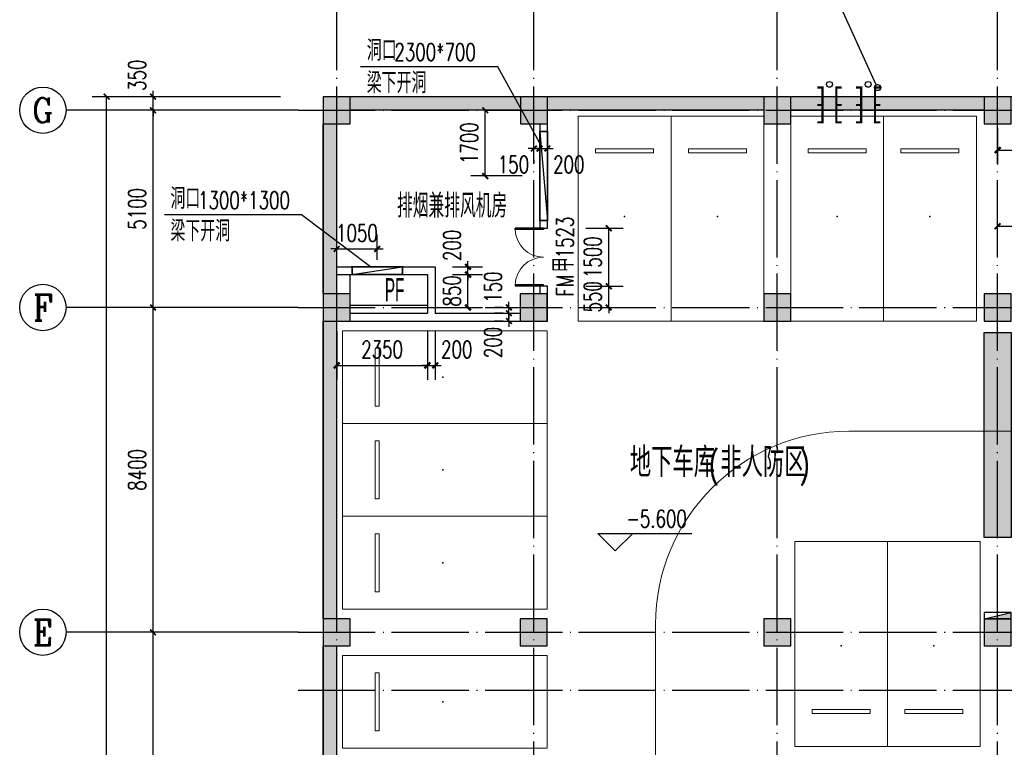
# Model space of a CAD drawing. Extents: x 797781 to 1255204, y 21234 to 1024248.
# Tile 13 of 256: x 862808 to 888281, y 94367 to 113185. Entities that reach past the tile are written whole.
import ezdxf
from ezdxf.enums import TextEntityAlignment as Align

# ---------------------------------------------------------------- set-up
doc = ezdxf.new("R2010")
doc.units = 0
doc.header["$LTSCALE"] = 1000
doc.header["$MEASUREMENT"] = 0
doc.linetypes.add('230303生产综合楼-平面图_t8$0$DOTE', pattern=[2.42, 2, -0.2, 0.02, -0.2])
doc.layers.add('230303生产综合楼-平面图_t8$0$A-普通车位', color=252, linetype='Continuous', lineweight=9)
for name, color, linetype in [('230303生产综合楼-平面图_t8$0$A-车位编号', 7, 'Continuous'), ('230303生产综合楼-平面图_t8$0$AXIS', 3, 'Continuous'), ('230303生产综合楼-平面图_t8$0$AXIS_TEXT', 7, 'Continuous'), ('230303生产综合楼-平面图_t8$0$COLUMN', 40, 'Continuous'), ('230303生产综合楼-平面图_t8$0$DIM_ELEV', 3, 'Continuous'), ('230303生产综合楼-平面图_t8$0$DIM_IDEN', 3, 'Continuous'), ('230303生产综合楼-平面图_t8$0$DIM_LEAD', 3, 'Continuous'), ('230303生产综合楼-平面图_t8$0$DOOR_FIRE', 4, 'Continuous'), ('230303生产综合楼-平面图_t8$0$DOOR_FIRE_TEXT', 7, 'Continuous'), ('230303生产综合楼-平面图_t8$0$DOTE', 1, '230303生产综合楼-平面图_t8$0$DOTE'), ('230303生产综合楼-平面图_t8$0$PUB_DIM', 3, 'Continuous'), ('230303生产综合楼-平面图_t8$0$PUB_HATCH', 8, 'Continuous'), ('230303生产综合楼-平面图_t8$0$PUB_TEXT', 7, 'Continuous'), ('230303生产综合楼-平面图_t8$0$WALL', 40, 'Continuous'), ('230303生产综合楼-平面图_t8$0$条件', 7, 'Continuous'), ('230303生产综合楼-平面图_t8$0$板洞', 6, 'Continuous'), ('AXIS_TEXT', 7, 'Continuous'), ('EQUIP_消火栓', 7, 'Continuous'), ('PUB_DIM', 3, 'Continuous'), ('PUB_HATCH', 8, 'Continuous'), ('VALVE_消防', 7, 'Continuous'), ('VPIPE-消防', 1, 'Continuous')]:
    doc.layers.add(name, color=color, linetype=linetype)
doc.styles.add('230303生产综合楼-平面图_t8$0$_TCH_AXIS', font='COMPLEX', dxfattribs={"bigfont": 'GBCBIG'})
doc.styles.add('230303生产综合楼-平面图_t8$0$_TCH_DIM', font='SIMPLEX', dxfattribs={"bigfont": 'GBCBIG'})
doc.styles.add('230303生产综合楼-平面图_T8$0$_TCH_DIM_T3', font='SIMPLEX', dxfattribs={"width": 0.705882, "bigfont": 'GBCBIG'})
doc.styles.add('230303生产综合楼-平面图_t8$0$_TCH_WINDOW', font='SIMPLEX', dxfattribs={"height": 3.5, "bigfont": 'GBCBIG'})
doc.styles.add('230303生产综合楼-平面图_t8$0$探索者', font='01-TSSDENG', dxfattribs={"width": 0.7, "bigfont": '02-TSSDCHN'})
doc.styles.add('_TCH_DIM_T3', font='SIMPLEX', dxfattribs={"width": 0.705882, "bigfont": 'GBCBIG'})
doc.styles.add('COMPLEX', font='COMPLEX')
doc.dimstyles.new('230303生产综合楼-平面图_T8$0$_TCH_ARCH&&150', dxfattribs={"dimtxt": 446.25, "dimasz": 150, "dimexe": 375, "dimexo": 450, "dimgap": 189.375, "dimtad": 1, "dimdec": 0, "dimzin": 0, "dimdsep": 46, "dimtxsty": '230303生产综合楼-平面图_T8$0$_TCH_DIM_T3', "dimblk": '230303生产综合楼-平面图_t8$0$_ArchTick', "dimcen": 0.09, "dimclrt": 7, "dimazin": 2, "dimtfac": 1, "dimtdec": 0, "dimtix": 1, "dimtmove": 2, "dimatfit": 3, "dimfxl": 1, "dimtolj": 1, "dimtzin": 0, "dimarcsym": 0})
doc.dimstyles.new('_TCH_ARCH&&150', dxfattribs={"dimtxt": 446.25, "dimasz": 150, "dimexe": 375, "dimexo": 450, "dimgap": 189.375, "dimtad": 1, "dimdec": 0, "dimzin": 0, "dimdsep": 46, "dimtxsty": '_TCH_DIM_T3', "dimblk": 'ARCHTICK', "dimcen": 0.09, "dimclrt": 7, "dimazin": 2, "dimtfac": 1, "dimtdec": 0, "dimtix": 1, "dimtmove": 2, "dimatfit": 3, "dimfxl": 1, "dimtolj": 1, "dimtzin": 0, "dimarcsym": 0})

# ---------------------------------------------------------------- blocks, each defined once
blk = doc.blocks.new('减速带')
blk.add_lwpolyline([(887759, 105092), (888459, 105092), (888459, 99792), (887759, 99792)], close=True)
blk.add_solid([(887759, 105092), (888459, 105092), (887759, 99792), (888459, 99792)])
blk = doc.blocks.new('$VALVE$00000547')
at = {"const_width": 30}
for points in [[(0, 100), (-250, 100), (-250, 175)], [(0, 100), (0, 175)], [(0, 100), (250, 100), (250, 175)], [(-250, -175), (-250, -100), (0, -100)], [(0, -175), (0, -100)], [(250, -175), (250, -100), (0, -100)]]:
    blk.add_lwpolyline(points, dxfattribs=at)
blk = doc.blocks.new('230303生产综合楼-平面图_t8$0$_ArchTick')
at = {"color": 0, "linetype": 'ByBlock', "const_width": 0.3}
blk.add_lwpolyline([(-0.5, -0.5), (0.5, 0.5)], dxfattribs=at)
blk = doc.blocks.new('*D6528')
at = {"layer": '230303生产综合楼-平面图_t8$0$PUB_DIM', "color": 0, "lineweight": -2, "transparency": 16777216}
for p, q in [((571016, -248008), (571016, -247543)), ((576366, -248008), (576366, -247543)), ((571016, -247918), (576366, -247918))]:
    blk.add_line(p, q, dxfattribs=at)
at = {"layer": 'Defpoints', "color": 0, "transparency": 16777216}
for p in [(576366, -247918), (571016, -248458), (576366, -248458)]:
    blk.add_point(p, dxfattribs=at)
at = {"layer": '230303生产综合楼-平面图_t8$0$PUB_DIM', "color": 0, "lineweight": -2, "transparency": 16777216, "xscale": 150, "yscale": 150, "zscale": 150, "rotation": 180}
blk.add_blockref('230303生产综合楼-平面图_t8$0$_ArchTick', (571016, -247918), dxfattribs=at)
at = {"layer": '230303生产综合楼-平面图_t8$0$PUB_DIM', "color": 0, "lineweight": -2, "transparency": 16777216, "xscale": 150, "yscale": 150, "zscale": 150}
blk.add_blockref('230303生产综合楼-平面图_t8$0$_ArchTick', (576366, -247918), dxfattribs=at)
at = {"layer": '230303生产综合楼-平面图_t8$0$PUB_DIM', "color": 7, "transparency": 16777216, "insert": (573691, -247506), "char_height": 446.2, "attachment_point": 5, "style": '230303生产综合楼-平面图_T8$0$_TCH_DIM_T3'}
blk.add_mtext('\\A1;5350', dxfattribs=at)
blk = doc.blocks.new('$TwtSys$00000434')
for p, q in [((-0.5, 0.5), (-0.5, -0.5)), ((-0.5, -0.5), (0.5, 0.5)), ((0.5, 0.5), (-0.5, 0.5)), ((0.5, -0.5), (0.5, 0.5)), ((-0.5, -0.5), (0.5, -0.5))]:
    blk.add_line(p, q)
blk.add_solid([(0.5, -0.5), (0.5, 0.5), (-0.5, -0.5)])
blk = doc.blocks.new('*D6517')
at = {"layer": '230303生产综合楼-平面图_t8$0$PUB_DIM', "color": 0, "lineweight": -2, "transparency": 16777216}
for p, q in [((586554, -256621), (586554, -255965)), ((587604, -256621), (587604, -255965)), ((586554, -256340), (586404, -256340)), ((586554, -256340), (587604, -256340)), ((587604, -256340), (587754, -256340))]:
    blk.add_line(p, q, dxfattribs=at)
at = {"layer": 'Defpoints', "color": 0, "transparency": 16777216}
for p in [(587604, -256340), (586554, -257071), (587604, -257071)]:
    blk.add_point(p, dxfattribs=at)
at = {"layer": '230303生产综合楼-平面图_t8$0$PUB_DIM', "color": 0, "lineweight": -2, "transparency": 16777216, "xscale": 150, "yscale": 150, "zscale": 150}
blk.add_blockref('230303生产综合楼-平面图_t8$0$_ArchTick', (586554, -256340), dxfattribs=at)
at = {"layer": '230303生产综合楼-平面图_t8$0$PUB_DIM', "color": 0, "lineweight": -2, "transparency": 16777216, "xscale": 150, "yscale": 150, "zscale": 150, "rotation": 180}
blk.add_blockref('230303生产综合楼-平面图_t8$0$_ArchTick', (587604, -256340), dxfattribs=at)
at = {"layer": '230303生产综合楼-平面图_t8$0$PUB_DIM', "color": 7, "transparency": 16777216, "insert": (587079, -255928), "char_height": 446.2, "attachment_point": 5, "style": '230303生产综合楼-平面图_T8$0$_TCH_DIM_T3'}
blk.add_mtext('\\A1;1050', dxfattribs=at)
blk = doc.blocks.new('*D6518')
at = {"layer": '230303生产综合楼-平面图_t8$0$PUB_DIM', "color": 0, "lineweight": -2, "transparency": 16777216}
for p, q in [((591356, -252753), (590022, -252753)), ((590397, -254453), (590397, -252753)), ((591356, -254453), (590022, -254453))]:
    blk.add_line(p, q, dxfattribs=at)
at = {"layer": 'Defpoints', "color": 0, "transparency": 16777216}
for p in [(590397, -252753), (591806, -252753), (591806, -254453)]:
    blk.add_point(p, dxfattribs=at)
at = {"layer": '230303生产综合楼-平面图_t8$0$PUB_DIM', "color": 0, "lineweight": -2, "transparency": 16777216, "xscale": 150, "yscale": 150, "zscale": 150}
for p, rotation in [((590397, -252753), 90), ((590397, -254453), 270)]:
    blk.add_blockref('230303生产综合楼-平面图_t8$0$_ArchTick', p, dxfattribs=dict(at, rotation=rotation))
at = {"layer": '230303生产综合楼-平面图_t8$0$PUB_DIM', "color": 7, "transparency": 16777216, "insert": (589985, -253603), "char_height": 446.2, "attachment_point": 5, "rotation": 90, "style": '230303生产综合楼-平面图_T8$0$_TCH_DIM_T3'}
blk.add_mtext('\\A1;1700', dxfattribs=at)
blk = doc.blocks.new('230303生产综合楼-平面图_t8$0$普通车位')
at = {"layer": '230303生产综合楼-平面图_t8$0$A-普通车位'}
for points in [[(100, -1200), (5400, -1200), (5400, 1200), (100, 1200)], [(950, 750), (950, -750), (1050, -750), (1050, 750)]]:
    blk.add_lwpolyline(points, close=True, dxfattribs=at)
at = {"layer": '230303生产综合楼-平面图_t8$0$A-车位编号'}
blk.add_point((2700, 0), dxfattribs=at)
blk = doc.blocks.new('_ArchTick')
at = {"color": 0, "linetype": 'ByBlock', "const_width": 0.4}
blk.add_lwpolyline([(-0.5, -0.5), (0.5, 0.5)], dxfattribs=at)
blk = doc.blocks.new('*D2942')
at = {"layer": 'Defpoints', "color": 0, "transparency": 16777216}
for p in [(873559, 106592), (874406, 106592), (873559, 105742)]:
    blk.add_point(p, dxfattribs=at)
at = {"layer": 'PUB_DIM', "color": 0, "lineweight": -2, "transparency": 16777216}
for p, q in [((874009, 106592), (874781, 106592)), ((874406, 105742), (874406, 106592)), ((874009, 105742), (874781, 105742))]:
    blk.add_line(p, q, dxfattribs=at)
at = {"layer": 'PUB_DIM', "color": 0, "lineweight": -2, "transparency": 16777216, "xscale": 150, "yscale": 150, "zscale": 150}
for p, rotation in [((874406, 106592), 90), ((874406, 105742), 270)]:
    blk.add_blockref('_ArchTick', p, dxfattribs=dict(at, rotation=rotation))
at = {"layer": 'PUB_DIM', "color": 7, "transparency": 16777216, "insert": (873993, 106170), "char_height": 446.2, "attachment_point": 5, "rotation": 90, "style": '_TCH_DIM_T3'}
blk.add_mtext('\\A1;850', dxfattribs=at)
blk = doc.blocks.new('*D2943')
at = {"layer": 'Defpoints', "color": 0, "transparency": 16777216}
for p in [(873559, 106792), (874406, 106792), (873559, 106592)]:
    blk.add_point(p, dxfattribs=at)
at = {"layer": 'PUB_DIM', "color": 0, "lineweight": -2, "transparency": 16777216}
for p, q in [((874009, 106792), (874781, 106792)), ((874406, 106792), (874406, 106942)), ((874406, 106592), (874406, 106792)), ((874009, 106592), (874781, 106592)), ((874406, 106592), (874406, 106442))]:
    blk.add_line(p, q, dxfattribs=at)
at = {"layer": 'PUB_DIM', "color": 0, "lineweight": -2, "transparency": 16777216, "xscale": 150, "yscale": 150, "zscale": 150}
for p, rotation in [((874406, 106792), 270), ((874406, 106592), 90)]:
    blk.add_blockref('_ArchTick', p, dxfattribs=dict(at, rotation=rotation))
at = {"layer": 'PUB_DIM', "color": 7, "transparency": 16777216, "insert": (873993, 107347), "char_height": 446.2, "attachment_point": 5, "rotation": 90, "style": '_TCH_DIM_T3'}
blk.add_mtext('\\A1;200', dxfattribs=at)
blk = doc.blocks.new('*D2944')
at = {"layer": 'Defpoints', "color": 0, "transparency": 16777216}
for p in [(873359, 105592), (873559, 105592), (873559, 104244)]:
    blk.add_point(p, dxfattribs=at)
at = {"layer": 'PUB_DIM', "color": 0, "lineweight": -2, "transparency": 16777216}
for p, q in [((873359, 105142), (873359, 103869)), ((873559, 105142), (873559, 103869)), ((873359, 104244), (873209, 104244)), ((873359, 104244), (873559, 104244)), ((873559, 104244), (873709, 104244))]:
    blk.add_line(p, q, dxfattribs=at)
at = {"layer": 'PUB_DIM', "color": 0, "lineweight": -2, "transparency": 16777216, "xscale": 150, "yscale": 150, "zscale": 150}
blk.add_blockref('_ArchTick', (873359, 104244), dxfattribs=at)
at = {"layer": 'PUB_DIM', "color": 0, "lineweight": -2, "transparency": 16777216, "xscale": 150, "yscale": 150, "zscale": 150, "rotation": 180}
blk.add_blockref('_ArchTick', (873559, 104244), dxfattribs=at)
at = {"layer": 'PUB_DIM', "color": 7, "transparency": 16777216, "insert": (874114, 104656), "char_height": 446.2, "attachment_point": 5, "style": '_TCH_DIM_T3'}
blk.add_mtext('\\A1;200', dxfattribs=at)
blk = doc.blocks.new('*D2945')
at = {"layer": 'Defpoints', "color": 0, "transparency": 16777216}
for p in [(871009, 105592), (873359, 105592), (873359, 104244)]:
    blk.add_point(p, dxfattribs=at)
at = {"layer": 'PUB_DIM', "color": 0, "lineweight": -2, "transparency": 16777216}
for p, q in [((871009, 105142), (871009, 103869)), ((873359, 105142), (873359, 103869)), ((871009, 104244), (873359, 104244))]:
    blk.add_line(p, q, dxfattribs=at)
at = {"layer": 'PUB_DIM', "color": 0, "lineweight": -2, "transparency": 16777216, "xscale": 150, "yscale": 150, "zscale": 150, "rotation": 180}
blk.add_blockref('_ArchTick', (871009, 104244), dxfattribs=at)
at = {"layer": 'PUB_DIM', "color": 0, "lineweight": -2, "transparency": 16777216, "xscale": 150, "yscale": 150, "zscale": 150}
blk.add_blockref('_ArchTick', (873359, 104244), dxfattribs=at)
at = {"layer": 'PUB_DIM', "color": 7, "transparency": 16777216, "insert": (872184, 104656), "char_height": 446.2, "attachment_point": 5, "style": '_TCH_DIM_T3'}
blk.add_mtext('\\A1;2350', dxfattribs=at)
blk = doc.blocks.new('*D3002')
at = {"layer": 'Defpoints', "color": 0, "transparency": 16777216}
for p in [(888109, 110831), (892309, 110831), (892309, 109812)]:
    blk.add_point(p, dxfattribs=at)
at = {"layer": 'PUB_DIM', "color": 0, "lineweight": -2, "transparency": 16777216}
for p, q in [((888109, 110381), (888109, 109437)), ((892309, 110381), (892309, 109437)), ((888109, 109812), (892309, 109812))]:
    blk.add_line(p, q, dxfattribs=at)
at = {"layer": 'PUB_DIM', "color": 0, "lineweight": -2, "transparency": 16777216, "xscale": 150, "yscale": 150, "zscale": 150, "rotation": 180}
blk.add_blockref('_ArchTick', (888109, 109812), dxfattribs=at)
at = {"layer": 'PUB_DIM', "color": 0, "lineweight": -2, "transparency": 16777216, "xscale": 150, "yscale": 150, "zscale": 150}
blk.add_blockref('_ArchTick', (892309, 109812), dxfattribs=at)
at = {"layer": 'PUB_DIM', "color": 7, "transparency": 16777216, "insert": (890209, 110225), "char_height": 446.2, "attachment_point": 5, "style": '_TCH_DIM_T3'}
blk.add_mtext('\\A1;4200', dxfattribs=at)
blk = doc.blocks.new('*D3070')
at = {"layer": '230303生产综合楼-平面图_t8$0$AXIS', "color": 0, "lineweight": -2, "transparency": 16777216}
for p, q in [((869558, 97342), (865883, 97342)), ((866258, 88942), (866258, 97342)), ((869558, 88942), (865883, 88942))]:
    blk.add_line(p, q, dxfattribs=at)
at = {"layer": 'Defpoints', "color": 0, "transparency": 16777216}
for p in [(866258, 97342), (870008, 97342), (870008, 88942)]:
    blk.add_point(p, dxfattribs=at)
at = {"layer": '230303生产综合楼-平面图_t8$0$AXIS', "color": 0, "lineweight": -2, "transparency": 16777216, "xscale": 150, "yscale": 150, "zscale": 150}
for p, rotation in [((866258, 97342), 90), ((866258, 88942), 270)]:
    blk.add_blockref('230303生产综合楼-平面图_t8$0$_ArchTick', p, dxfattribs=dict(at, rotation=rotation))
at = {"layer": '230303生产综合楼-平面图_t8$0$AXIS', "color": 7, "transparency": 16777216, "insert": (865846, 93142), "char_height": 446.2, "attachment_point": 5, "rotation": 90, "style": '230303生产综合楼-平面图_T8$0$_TCH_DIM_T3'}
blk.add_mtext('\\A1;8400', dxfattribs=at)
blk = doc.blocks.new('*D3071')
at = {"layer": '230303生产综合楼-平面图_t8$0$AXIS', "color": 0, "lineweight": -2, "transparency": 16777216}
for p, q in [((869558, 105742), (865883, 105742)), ((866258, 97342), (866258, 105742)), ((869558, 97342), (865883, 97342))]:
    blk.add_line(p, q, dxfattribs=at)
at = {"layer": 'Defpoints', "color": 0, "transparency": 16777216}
for p in [(866258, 105742), (870008, 105742), (870008, 97342)]:
    blk.add_point(p, dxfattribs=at)
at = {"layer": '230303生产综合楼-平面图_t8$0$AXIS', "color": 0, "lineweight": -2, "transparency": 16777216, "xscale": 150, "yscale": 150, "zscale": 150}
for p, rotation in [((866258, 105742), 90), ((866258, 97342), 270)]:
    blk.add_blockref('230303生产综合楼-平面图_t8$0$_ArchTick', p, dxfattribs=dict(at, rotation=rotation))
at = {"layer": '230303生产综合楼-平面图_t8$0$AXIS', "color": 7, "transparency": 16777216, "insert": (865846, 101542), "char_height": 446.2, "attachment_point": 5, "rotation": 90, "style": '230303生产综合楼-平面图_T8$0$_TCH_DIM_T3'}
blk.add_mtext('\\A1;8400', dxfattribs=at)
blk = doc.blocks.new('*D3072')
at = {"layer": '230303生产综合楼-平面图_t8$0$AXIS', "color": 0, "lineweight": -2, "transparency": 16777216}
for p, q in [((869558, 110842), (865883, 110842)), ((866258, 105742), (866258, 110842)), ((869558, 105742), (865883, 105742))]:
    blk.add_line(p, q, dxfattribs=at)
at = {"layer": 'Defpoints', "color": 0, "transparency": 16777216}
for p in [(866258, 110842), (870008, 110842), (870008, 105742)]:
    blk.add_point(p, dxfattribs=at)
at = {"layer": '230303生产综合楼-平面图_t8$0$AXIS', "color": 0, "lineweight": -2, "transparency": 16777216, "xscale": 150, "yscale": 150, "zscale": 150}
for p, rotation in [((866258, 110842), 90), ((866258, 105742), 270)]:
    blk.add_blockref('230303生产综合楼-平面图_t8$0$_ArchTick', p, dxfattribs=dict(at, rotation=rotation))
at = {"layer": '230303生产综合楼-平面图_t8$0$AXIS', "color": 7, "transparency": 16777216, "insert": (865846, 108292), "char_height": 446.2, "attachment_point": 5, "rotation": 90, "style": '230303生产综合楼-平面图_T8$0$_TCH_DIM_T3'}
blk.add_mtext('\\A1;5100', dxfattribs=at)
blk = doc.blocks.new('*D3073')
at = {"layer": '230303生产综合楼-平面图_t8$0$AXIS', "color": 0, "lineweight": -2, "transparency": 16777216}
for p, q in [((866258, 111192), (866258, 111342)), ((869558, 111192), (865883, 111192)), ((866258, 110842), (866258, 111192)), ((869558, 110842), (865883, 110842)), ((866258, 110842), (866258, 110692))]:
    blk.add_line(p, q, dxfattribs=at)
at = {"layer": 'Defpoints', "color": 0, "transparency": 16777216}
for p in [(866258, 111192), (870008, 111192), (870008, 110842)]:
    blk.add_point(p, dxfattribs=at)
at = {"layer": '230303生产综合楼-平面图_t8$0$AXIS', "color": 0, "lineweight": -2, "transparency": 16777216, "xscale": 150, "yscale": 150, "zscale": 150}
for p, rotation in [((866258, 111192), 270), ((866258, 110842), 90)]:
    blk.add_blockref('230303生产综合楼-平面图_t8$0$_ArchTick', p, dxfattribs=dict(at, rotation=rotation))
at = {"layer": '230303生产综合楼-平面图_t8$0$AXIS', "color": 7, "transparency": 16777216, "insert": (865846, 111747), "char_height": 446.2, "attachment_point": 5, "rotation": 90, "style": '230303生产综合楼-平面图_T8$0$_TCH_DIM_T3'}
blk.add_mtext('\\A1;350', dxfattribs=at)
blk = doc.blocks.new('*D3074')
at = {"layer": '230303生产综合楼-平面图_t8$0$AXIS', "color": 0, "lineweight": -2, "transparency": 16777216}
for p, q in [((869558, 111192), (864683, 111192)), ((865058, 68892), (865058, 111192)), ((869558, 68892), (864683, 68892))]:
    blk.add_line(p, q, dxfattribs=at)
at = {"layer": 'Defpoints', "color": 0, "transparency": 16777216}
for p in [(865058, 111192), (870008, 111192), (870008, 68892)]:
    blk.add_point(p, dxfattribs=at)
at = {"layer": '230303生产综合楼-平面图_t8$0$AXIS', "color": 0, "lineweight": -2, "transparency": 16777216, "xscale": 150, "yscale": 150, "zscale": 150}
for p, rotation in [((865058, 111192), 90), ((865058, 68892), 270)]:
    blk.add_blockref('230303生产综合楼-平面图_t8$0$_ArchTick', p, dxfattribs=dict(at, rotation=rotation))
at = {"layer": '230303生产综合楼-平面图_t8$0$AXIS', "color": 7, "transparency": 16777216, "insert": (864646, 90042), "char_height": 446.2, "attachment_point": 5, "rotation": 90, "style": '230303生产综合楼-平面图_T8$0$_TCH_DIM_T3'}
blk.add_mtext('\\A1;42300', dxfattribs=at)
blk = doc.blocks.new('_AXISO')
blk.add_circle((0, 0), 0.5)
at = {"layer": 'AXIS_TEXT', "style": 'COMPLEX', "width": 1.041667}
blk.add_attdef('A', text='', height=0.56, dxfattribs=at).set_placement((-0.25, -0.28), (0.25, -0.28), align=Align.FIT)
blk = doc.blocks.new('*D3092')
at = {"layer": '230303生产综合楼-平面图_t8$0$PUB_DIM', "color": 0, "lineweight": -2, "transparency": 16777216}
for p, q in [((876109, 109853), (875959, 109853)), ((876109, 109853), (876259, 109853)), ((876259, 109853), (876409, 109853)), ((876109, 109563), (876109, 109478)), ((876259, 109563), (876259, 109478))]:
    blk.add_line(p, q, dxfattribs=at)
at = {"layer": 'Defpoints', "color": 0, "transparency": 16777216}
for p in [(876109, 110013), (876259, 110013), (876259, 109853)]:
    blk.add_point(p, dxfattribs=at)
at = {"layer": '230303生产综合楼-平面图_t8$0$PUB_DIM', "color": 0, "lineweight": -2, "transparency": 16777216, "xscale": 150, "yscale": 150, "zscale": 150}
blk.add_blockref('230303生产综合楼-平面图_t8$0$_ArchTick', (876109, 109853), dxfattribs=at)
at = {"layer": '230303生产综合楼-平面图_t8$0$PUB_DIM', "color": 0, "lineweight": -2, "transparency": 16777216, "xscale": 150, "yscale": 150, "zscale": 150, "rotation": 180}
blk.add_blockref('230303生产综合楼-平面图_t8$0$_ArchTick', (876259, 109853), dxfattribs=at)
at = {"layer": '230303生产综合楼-平面图_t8$0$PUB_DIM', "color": 7, "transparency": 16777216, "insert": (875582, 109440), "char_height": 446.2, "attachment_point": 5, "style": '230303生产综合楼-平面图_T8$0$_TCH_DIM_T3'}
blk.add_mtext('\\A1;150', dxfattribs=at)
blk = doc.blocks.new('*D3093')
at = {"layer": '230303生产综合楼-平面图_t8$0$PUB_DIM', "color": 0, "lineweight": -2, "transparency": 16777216}
for p, q in [((876259, 109853), (876109, 109853)), ((876259, 109853), (876459, 109853)), ((876459, 109853), (876609, 109853)), ((876259, 109563), (876259, 109478)), ((876459, 109563), (876459, 109478))]:
    blk.add_line(p, q, dxfattribs=at)
at = {"layer": 'Defpoints', "color": 0, "transparency": 16777216}
for p in [(876259, 110013), (876459, 110013), (876459, 109853)]:
    blk.add_point(p, dxfattribs=at)
at = {"layer": '230303生产综合楼-平面图_t8$0$PUB_DIM', "color": 0, "lineweight": -2, "transparency": 16777216, "xscale": 150, "yscale": 150, "zscale": 150}
blk.add_blockref('230303生产综合楼-平面图_t8$0$_ArchTick', (876259, 109853), dxfattribs=at)
at = {"layer": '230303生产综合楼-平面图_t8$0$PUB_DIM', "color": 0, "lineweight": -2, "transparency": 16777216, "xscale": 150, "yscale": 150, "zscale": 150, "rotation": 180}
blk.add_blockref('230303生产综合楼-平面图_t8$0$_ArchTick', (876459, 109853), dxfattribs=at)
at = {"layer": '230303生产综合楼-平面图_t8$0$PUB_DIM', "color": 7, "transparency": 16777216, "insert": (877014, 109440), "char_height": 446.2, "attachment_point": 5, "style": '230303生产综合楼-平面图_T8$0$_TCH_DIM_T3'}
blk.add_mtext('\\A1;200', dxfattribs=at)
blk = doc.blocks.new('*D3094')
at = {"layer": '230303生产综合楼-平面图_t8$0$PUB_DIM', "color": 0, "lineweight": -2, "transparency": 16777216}
for p, q in [((875312, 105742), (875090, 105742)), ((875465, 105742), (875465, 105892)), ((875465, 105592), (875465, 105742)), ((875312, 105592), (875090, 105592)), ((875465, 105592), (875465, 105442))]:
    blk.add_line(p, q, dxfattribs=at)
at = {"layer": 'Defpoints', "color": 0, "transparency": 16777216}
for p in [(875465, 105742), (875762, 105742), (875762, 105592)]:
    blk.add_point(p, dxfattribs=at)
at = {"layer": '230303生产综合楼-平面图_t8$0$PUB_DIM', "color": 0, "lineweight": -2, "transparency": 16777216, "xscale": 150, "yscale": 150, "zscale": 150}
for p, rotation in [((875465, 105742), 270), ((875465, 105592), 90)]:
    blk.add_blockref('230303生产综合楼-平面图_t8$0$_ArchTick', p, dxfattribs=dict(at, rotation=rotation))
at = {"layer": '230303生产综合楼-平面图_t8$0$PUB_DIM', "color": 7, "transparency": 16777216, "insert": (875053, 106267), "char_height": 446.2, "attachment_point": 5, "rotation": 90, "style": '230303生产综合楼-平面图_T8$0$_TCH_DIM_T3'}
blk.add_mtext('\\A1;150', dxfattribs=at)
blk = doc.blocks.new('*D3095')
at = {"layer": '230303生产综合楼-平面图_t8$0$PUB_DIM', "color": 0, "lineweight": -2, "transparency": 16777216}
for p, q in [((875465, 105592), (875465, 105742)), ((875312, 105592), (875090, 105592)), ((875465, 105392), (875465, 105592)), ((875312, 105392), (875090, 105392)), ((875465, 105392), (875465, 105242))]:
    blk.add_line(p, q, dxfattribs=at)
at = {"layer": 'Defpoints', "color": 0, "transparency": 16777216}
for p in [(875465, 105592), (875762, 105592), (875762, 105392)]:
    blk.add_point(p, dxfattribs=at)
at = {"layer": '230303生产综合楼-平面图_t8$0$PUB_DIM', "color": 0, "lineweight": -2, "transparency": 16777216, "xscale": 150, "yscale": 150, "zscale": 150}
for p, rotation in [((875465, 105592), 270), ((875465, 105392), 90)]:
    blk.add_blockref('230303生产综合楼-平面图_t8$0$_ArchTick', p, dxfattribs=dict(at, rotation=rotation))
at = {"layer": '230303生产综合楼-平面图_t8$0$PUB_DIM', "color": 7, "transparency": 16777216, "insert": (875053, 104837), "char_height": 446.2, "attachment_point": 5, "rotation": 90, "style": '230303生产综合楼-平面图_T8$0$_TCH_DIM_T3'}
blk.add_mtext('\\A1;200', dxfattribs=at)
blk = doc.blocks.new('*D3100')
at = {"layer": '230303生产综合楼-平面图_t8$0$PUB_DIM', "color": 0, "lineweight": -2, "transparency": 16777216}
for p, q in [((877456, 107792), (878421, 107792)), ((878046, 106292), (878046, 107792)), ((877456, 106292), (878421, 106292))]:
    blk.add_line(p, q, dxfattribs=at)
at = {"layer": 'Defpoints', "color": 0, "transparency": 16777216}
for p in [(877006, 107792), (878046, 107792), (877006, 106292)]:
    blk.add_point(p, dxfattribs=at)
at = {"layer": '230303生产综合楼-平面图_t8$0$PUB_DIM', "color": 0, "lineweight": -2, "transparency": 16777216, "xscale": 150, "yscale": 150, "zscale": 150}
for p, rotation in [((878046, 107792), 90), ((878046, 106292), 270)]:
    blk.add_blockref('230303生产综合楼-平面图_t8$0$_ArchTick', p, dxfattribs=dict(at, rotation=rotation))
at = {"layer": '230303生产综合楼-平面图_t8$0$PUB_DIM', "color": 7, "transparency": 16777216, "insert": (877634, 107042), "char_height": 446.2, "attachment_point": 5, "rotation": 90, "style": '230303生产综合楼-平面图_T8$0$_TCH_DIM_T3'}
blk.add_mtext('\\A1;1500', dxfattribs=at)
blk = doc.blocks.new('*D3101')
at = {"layer": '230303生产综合楼-平面图_t8$0$PUB_DIM', "color": 0, "lineweight": -2, "transparency": 16777216}
for p, q in [((877456, 106292), (878421, 106292)), ((878046, 106292), (878046, 106442)), ((878046, 105742), (878046, 106292)), ((877456, 105742), (878421, 105742)), ((878046, 105742), (878046, 105592))]:
    blk.add_line(p, q, dxfattribs=at)
at = {"layer": 'Defpoints', "color": 0, "transparency": 16777216}
for p in [(877006, 106292), (878046, 106292), (877006, 105742)]:
    blk.add_point(p, dxfattribs=at)
at = {"layer": '230303生产综合楼-平面图_t8$0$PUB_DIM', "color": 0, "lineweight": -2, "transparency": 16777216, "xscale": 150, "yscale": 150, "zscale": 150}
for p, rotation in [((878046, 106292), 270), ((878046, 105742), 90)]:
    blk.add_blockref('230303生产综合楼-平面图_t8$0$_ArchTick', p, dxfattribs=dict(at, rotation=rotation))
at = {"layer": '230303生产综合楼-平面图_t8$0$PUB_DIM', "color": 7, "transparency": 16777216, "insert": (877634, 106017), "char_height": 446.2, "attachment_point": 5, "rotation": 90, "style": '230303生产综合楼-平面图_T8$0$_TCH_DIM_T3'}
blk.add_mtext('\\A1;550', dxfattribs=at)
blk = doc.blocks.new('230303生产综合楼-平面图_t8$0$$DorLib2D$00000002')
for p, q in [((-0.5, 0), (-0.5, 0.4875)), ((-0.475, 0.4875), (-0.5, 0.4875)), ((-0.475, 0), (-0.475, 0.4875)), ((0.475, 0), (0.475, 0.4875)), ((0.475, 0.4875), (0.5, 0.4875)), ((0.5, 0), (0.5, 0.4875)), ((-0.5, 0), (-0.475, 0)), ((0.5, 0), (0.475, 0))]:
    blk.add_line(p, q)
at = {"lineweight": 13}
for centre, start, end in [((-0.4875, 0), 0, 88.53072), ((0.4875, 0), 91.46928, 180)]:
    blk.add_arc(centre, 0.4875, start, end, dxfattribs=at)
blk = doc.blocks.new('_FZH')
blk.add_lwpolyline([(-0.5, -0.5), (0.5, -0.5), (0.5, 0.5), (-0.5, 0.5)], close=True)
at = {"layer": 'PUB_HATCH'}
blk.add_solid([(-0.5, -0.5), (0.5, -0.5), (-0.5, 0.5), (0.5, 0.5)], dxfattribs=at)
blk = doc.blocks.new('230303生产综合楼-平面图_t8$0$-1FXHS1')
at = {"layer": 'VPIPE-消防'}
for centre in [(566666.4, -244248.1), (567666.4, -244248.1)]:
    blk.add_circle(centre, 75, dxfattribs=at)
at = {"layer": 'EQUIP_消火栓', "xscale": -700, "yscale": -160, "zscale": 700, "rotation": 180.0000000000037}
blk.add_blockref('$TwtSys$00000434', (571016.4, -257988.2), dxfattribs=at)
at = {"layer": '230303生产综合楼-平面图_t8$0$PUB_DIM'}
dim = blk.add_aligned_dim(p1=(571016.4, -248458.2), p2=(576366.4, -248458.2), distance=540.1, dimstyle='230303生产综合楼-平面图_T8$0$_TCH_ARCH&&150', dxfattribs=at)
dim.commit()
dim.dimension.update_dxf_attribs({"geometry": '*D6528', "text_midpoint": (573691.4, -247505.6)})
blk = doc.blocks.new('230303生产综合楼-平面图_t8$0$-1FND')
at = {"layer": '230303生产综合楼-平面图_t8$0$DIM_LEAD'}
for p, q in [((590724, -251628.5), (587174.6, -251628.5)), ((591804.5, -253582.5), (590724, -251628.5)), ((591804.5, -253582.5), (590724, -251628.5)), ((585645.3, -255460.1), (582095.8, -255460.1)), ((587428.5, -256803.1), (585645.3, -255460.1)), ((587428.5, -256803.1), (585645.3, -255460.1))]:
    blk.add_line(p, q, dxfattribs=at)
at = {"layer": '230303生产综合楼-平面图_t8$0$条件', "color": 1, "const_width": 40, "elevation": 3050}
blk.add_lwpolyline([(591808.2, -253299.8), (592008.2, -253299.8), (592008.2, -255606.3), (591808.2, -255606.3), (591808.2, -253299.8)], dxfattribs=at)
at = {"layer": '230303生产综合楼-平面图_t8$0$条件', "color": 1, "elevation": 3050}
blk.add_lwpolyline([(591808.2, -253299.8), (592008.2, -255606.3)], dxfattribs=at)
at = {"layer": '230303生产综合楼-平面图_t8$0$条件', "color": 1, "const_width": 40}
blk.add_lwpolyline([(586955.7, -257003.1), (586955.7, -256803.1), (588255.7, -256803.1), (588255.7, -257003.1), (586955.7, -257003.1)], dxfattribs=at)
at = {"layer": '230303生产综合楼-平面图_t8$0$条件', "color": 1}
blk.add_lwpolyline([(586955.7, -257003.1), (588255.7, -256803.1)], dxfattribs=at)
at = {"layer": '230303生产综合楼-平面图_t8$0$PUB_TEXT', "style": '230303生产综合楼-平面图_t8$0$_TCH_DIM'}
for s, p in [('洞口', (587332.1, -251471)), ('梁下开洞', (587332.1, -252311)), ('洞口', (582253.3, -255302.6)), ('梁下开洞', (582253.3, -256142.6))]:
    blk.add_text(s, height=536.17, dxfattribs=at).set_placement(p)
at = {"layer": '230303生产综合楼-平面图_t8$0$PUB_TEXT', "style": '230303生产综合楼-平面图_t8$0$_TCH_DIM', "width": 0.705882}
for s, p in [('2300*700', (588047, -251471)), ('1300*1300', (582968.2, -255302.6))]:
    blk.add_text(s, height=446.25, dxfattribs=at).set_placement(p)
at = {"layer": '230303生产综合楼-平面图_t8$0$PUB_DIM'}
for p1, p2, distance, picture, middle in [((591806.5, -254453.1), (591806.5, -252753.1), 1409.3, '*D6518', (589984.7, -253603.1)), ((586554, -257071), (587603.7, -257071), 730.8, '*D6517', (587078.8, -255927.7))]:
    dim = blk.add_aligned_dim(p1=p1, p2=p2, distance=distance, dimstyle='230303生产综合楼-平面图_T8$0$_TCH_ARCH&&150', dxfattribs=at)
    dim.commit()
    dim.dimension.update_dxf_attribs({"geometry": picture, "text_midpoint": middle})

msp = doc.modelspace()

# ---------------------------------------------------------------- hatches: boundary and pattern name
at = {"layer": '230303生产综合楼-平面图_t8$0$PUB_HATCH'}
for points in [[(871358.6, 111192.3), (871358.6, 110842.3), (875761.1, 110842.3), (875761.1, 111192.3)], [(876461.1, 111192.3), (876461.1, 110842.3), (882058.6, 110842.3), (882058.6, 111192.3)], [(882758.6, 111192.3), (882758.6, 110842.3), (887758.6, 110842.3), (887758.6, 111192.3)], [(871008.6, 110492.3), (870658.6, 110492.3), (870658.6, 106692.3), (871008.6, 106692.3)], [(870658.6, 106092.3), (871008.6, 106092.3), (871008.6, 106692.3), (870658.6, 106692.3)], [(871008.6, 105392.3), (870658.6, 105392.3), (870658.6, 97692.3), (871008.6, 97692.3)], [(871008.6, 96992.3), (870658.6, 96992.3), (870658.6, 89292.3), (871008.6, 89292.3)]]:
    msp.add_hatch(color=256, dxfattribs=at).paths.add_polyline_path(points)

# ---------------------------------------------------------------- linework, layer by layer
at = {"layer": '230303生产综合楼-平面图_t8$0$A-普通车位'}
msp.add_line((879258.6, 82242.3), (879258.6, 97542.3), dxfattribs=at)
msp.add_lwpolyline([(884258.6, 102542.3), (929883.6, 102542.3, -0.4142136), (934883.6, 97542.3), (934883.6, 82242.3)], format="xyb", dxfattribs=at)
msp.add_arc((884258.6, 97542.3), 5000, 90, 180, dxfattribs=at)
at = {"layer": '230303生产综合楼-平面图_t8$0$AXIS'}
for p, q in [((870008, 110842.3), (864008, 110842.3)), ((870008.6, 110842.3), (866055.6, 110842.3)), ((870008, 105742.3), (864008, 105742.3)), ((870008.6, 105742.3), (866055.6, 105742.3)), ((870008, 97342.3), (864008, 97342.3)), ((870008.6, 97342.3), (866055.6, 97342.3))]:
    msp.add_line(p, q, dxfattribs=at)
at = {"layer": '230303生产综合楼-平面图_t8$0$DIM_ELEV'}
for p, q in [((878217, 99447.7), (877767, 99897.7)), ((877767, 99897.7), (880197, 99897.7)), ((878217, 99447.7), (878667, 99897.7))]:
    msp.add_line(p, q, dxfattribs=at)
at = {"layer": '230303生产综合楼-平面图_t8$0$DIM_IDEN'}
msp.add_line((884969.8, 111502.9), (883276.6, 115209.7), dxfattribs=at)
msp.add_circle((885003, 111430.1), 80, dxfattribs=at)
at = {"layer": '230303生产综合楼-平面图_t8$0$DOTE'}
for p, q in [((871008.6, 68317.3), (871008.6, 119117.3)), ((876108.6, 68317.3), (876108.6, 119117.3)), ((882408.6, 68317.3), (882408.6, 119117.3)), ((888108.6, 68317.3), (888108.6, 119117.3)), ((870008.6, 110842.3), (989908.6, 110842.3)), ((870008.6, 105742.3), (989908.6, 105742.3)), ((870008.6, 97342.3), (989908.6, 97342.3)), ((870008.6, 95842.3), (989908.6, 95842.3))]:
    msp.add_line(p, q, dxfattribs=at)
at = {"layer": '230303生产综合楼-平面图_t8$0$WALL'}
for p, q in [((875761.1, 111192.3), (871358.6, 111192.3)), ((882058.6, 111192.3), (876461.1, 111192.3)), ((887758.6, 111192.3), (882758.6, 111192.3)), ((875761.1, 110842.3), (871358.6, 110842.3)), ((882058.6, 110842.3), (876461.1, 110842.3)), ((887758.6, 110842.3), (882758.6, 110842.3)), ((870658.6, 106692.3), (870658.6, 110492.3)), ((871008.6, 106692.3), (871008.6, 110492.3)), ((876261.1, 110492.3), (876261.1, 107792.3)), ((876461.1, 107792.3), (876461.1, 110492.3)), ((876261.1, 107792.3), (876461.1, 107792.3)), ((871008.6, 106792.3), (873558.6, 106792.3)), ((873558.6, 106792.3), (873558.6, 105592.3)), ((870658.6, 106092.3), (870658.6, 106692.3)), ((871008.6, 106092.3), (871008.6, 106692.3)), ((871008.6, 106592.3), (873358.6, 106592.3)), ((873358.6, 106592.3), (873358.6, 105592.3)), ((876461.1, 106292.3), (876261.1, 106292.3)), ((876261.1, 106292.3), (876261.1, 106092.3)), ((876461.1, 105392.3), (876461.1, 106292.3)), ((871358.6, 105592.3), (873358.6, 105592.3)), ((873558.6, 105592.3), (875758.6, 105592.3)), ((870658.6, 97692.3), (870658.6, 105392.3)), ((871008.6, 97692.3), (871008.6, 105392.3)), ((871358.6, 105392.3), (873458.6, 105392.3)), ((873458.6, 105392.3), (875758.6, 105392.3)), ((876458.6, 105392.3), (876461.1, 105392.3)), ((870658.6, 89292.3), (870658.6, 96992.3)), ((871008.6, 89292.3), (871008.6, 96992.3))]:
    msp.add_line(p, q, dxfattribs=at)
at = {"layer": '230303生产综合楼-平面图_t8$0$板洞', "color": 5}
msp.add_lwpolyline([(895158.6, 111192.3), (870658.6, 111192.3), (870658.6, 68892.3), (887706.1, 68892.3), (887706.1, 60867.3), (881806.1, 60867.3), (881806.1, 56581.8)], dxfattribs=at)
at = {"layer": '230303生产综合楼-平面图_t8$0$板洞'}
msp.add_lwpolyline([(871358.6, 106592.3), (873358.6, 106592.3), (873358.6, 105792.3), (871358.6, 105792.3)], close=True, dxfattribs=at)

# ---------------------------------------------------------------- block references
for name, p in [('230303生产综合楼-平面图_t8$0$-1FND', (284454.6, 363595.4)), ('230303生产综合楼-平面图_t8$0$-1FXHS1', (317092.2, 355760.5)), ('减速带', (0, 0))]:
    msp.add_blockref(name, p)
at = {"layer": '230303生产综合楼-平面图_t8$0$A-普通车位'}
for p, rotation in [((878458.6, 110792.3), 270), ((880858.6, 110792.3), 270), ((883958.6, 110792.3), 270), ((886358.6, 110792.3), 270), ((884058.6, 94292.3), 90.00000000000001), ((886458.6, 94292.3), 90.00000000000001)]:
    msp.add_blockref('230303生产综合楼-平面图_t8$0$普通车位', p, dxfattribs=dict(at, rotation=rotation))
for p in [(871058.6, 103942.3), (871058.6, 101542.3), (871058.6, 99142.3), (871058.6, 95542.3)]:
    msp.add_blockref('230303生产综合楼-平面图_t8$0$普通车位', p, dxfattribs=at)
at = {"layer": '230303生产综合楼-平面图_t8$0$AXIS'}
ref = msp.add_blockref('_AXISO', (863408, 110842.3), dxfattribs=dict(at, xscale=1200, yscale=1200, zscale=1200))
ref.add_attrib('A', 'G', dxfattribs={"layer": '230303生产综合楼-平面图_t8$0$AXIS_TEXT', "ltscale": 2, "height": 637.8, "style": '230303生产综合楼-平面图_t8$0$_TCH_AXIS'}).set_placement((863134.7, 110523.4), (863681.3, 110523.4), align=Align.FIT)
ref = msp.add_blockref('_AXISO', (863408, 105742.3), dxfattribs=dict(at, xscale=1200, yscale=1200, zscale=1200))
ref.add_attrib('A', 'F', dxfattribs={"layer": '230303生产综合楼-平面图_t8$0$AXIS_TEXT', "ltscale": 2, "height": 668.2, "style": '230303生产综合楼-平面图_t8$0$_TCH_AXIS'}).set_placement((863153.5, 105408.2), (863662.5, 105408.2), align=Align.FIT)
ref = msp.add_blockref('_AXISO', (863408, 97342.3), dxfattribs=dict(at, xscale=1200, yscale=1200, zscale=1200))
ref.add_attrib('A', 'E', dxfattribs={"layer": '230303生产综合楼-平面图_t8$0$AXIS_TEXT', "ltscale": 2, "height": 668.2, "style": '230303生产综合楼-平面图_t8$0$_TCH_AXIS'}).set_placement((863153.5, 97008.2), (863662.5, 97008.2), align=Align.FIT)
at = {"layer": '230303生产综合楼-平面图_t8$0$COLUMN', "xscale": 700, "yscale": 700, "zscale": 700}
for p in [(871008.6, 110842.3), (876111.1, 110842.3), (882408.6, 110842.3), (888108.6, 110842.3), (871008.6, 105742.3), (876108.6, 105742.3), (882408.6, 105742.3), (888108.6, 105742.3), (871008.6, 97342.3), (876108.6, 97342.3), (882408.6, 97342.3), (888108.6, 97342.3)]:
    msp.add_blockref('_FZH', p, dxfattribs=at)
at = {"layer": '230303生产综合楼-平面图_t8$0$DOOR_FIRE', "xscale": 1500, "yscale": 1500, "zscale": 200, "rotation": 89.99995104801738}
msp.add_blockref('230303生产综合楼-平面图_t8$0$$DorLib2D$00000002', (876361.1, 107042.3), dxfattribs=at)
at = {"layer": 'VALVE_消防', "xscale": 1.8, "yscale": 1.8, "zscale": 1.8, "rotation": 90}
for p in [(883758.6, 110980.1), (884758.6, 110980.1)]:
    msp.add_blockref('$VALVE$00000547', p, dxfattribs=at)

# ---------------------------------------------------------------- texts
at = {"layer": '230303生产综合楼-平面图_t8$0$DOOR_FIRE_TEXT', "style": '230303生产综合楼-平面图_t8$0$_TCH_WINDOW', "width": 0.705882}
for s, p in [('1523', (877138.6, 107011)), ('FM', (877138.6, 106023.6))]:
    msp.add_text(s, height=446.25, rotation=89.99995, dxfattribs=at).set_placement(p)
at = {"layer": '230303生产综合楼-平面图_t8$0$DOOR_FIRE_TEXT', "style": '230303生产综合楼-平面图_t8$0$_TCH_WINDOW'}
msp.add_text('甲', height=536.2, rotation=89.99995, dxfattribs=at).set_placement((877138.6, 106653.6))
at = {"layer": '230303生产综合楼-平面图_t8$0$PUB_TEXT'}
for s, height, style, width, p in [('排烟兼排风机房', 612.77, '230303生产综合楼-平面图_t8$0$探索者', 0.7, (872569.5, 108066.7)), ('PF', 600, '230303生产综合楼-平面图_t8$0$探索者', 0.49, (872256.8, 105900.7)), ('(', 637.5, '230303生产综合楼-平面图_t8$0$_TCH_DIM', 0.705882, (880635.3, 101354.4)), (')', 637.5, '230303生产综合楼-平面图_t8$0$_TCH_DIM', 0.705882, (882977.8, 101354.4)), ('-5.600', 446.25, '230303生产综合楼-平面图_t8$0$_TCH_DIM', 0.705882, (878502, 100055.2))]:
    msp.add_text(s, height=height, dxfattribs=dict(at, style=style, width=width)).set_placement(p)
at = {"layer": '230303生产综合楼-平面图_t8$0$PUB_TEXT', "style": '230303生产综合楼-平面图_t8$0$_TCH_DIM'}
for s, p in [('地下车库', (878592.7, 101354.4)), ('非人防区', (880935.3, 101354.4))]:
    msp.add_text(s, height=765.96, dxfattribs=at).set_placement(p)

# ---------------------------------------------------------------- dimensions: what is measured, and where the dimension line sits
at = {"layer": '230303生产综合楼-平面图_t8$0$AXIS'}
dim = msp.add_linear_dim(base=(866258, 111192.3), p1=(870008, 110842.3), p2=(870008, 111192.3), angle=90, dimstyle='230303生产综合楼-平面图_T8$0$_TCH_ARCH&&150', dxfattribs=at)
dim.commit()
dim.dimension.update_dxf_attribs({"geometry": '*D3073', "text_midpoint": (865845.5, 111747.3), "dimtype": 161})
for p1, p2, distance, picture, middle in [((870008, 68892.3), (870008, 111192.3), 4950, '*D3074', (864645.5, 90042.3)), ((870008, 105742.3), (870008, 110842.3), 3750, '*D3072', (865845.5, 108292.3)), ((870008, 97342.3), (870008, 105742.3), 3750, '*D3071', (865845.5, 101542.3)), ((870008, 88942.3), (870008, 97342.3), 3750, '*D3070', (865845.5, 93142.3))]:
    dim = msp.add_aligned_dim(p1=p1, p2=p2, distance=distance, dimstyle='230303生产综合楼-平面图_T8$0$_TCH_ARCH&&150', dxfattribs=at)
    dim.commit()
    dim.dimension.update_dxf_attribs({"geometry": picture, "text_midpoint": middle})
at = {"layer": '230303生产综合楼-平面图_t8$0$PUB_DIM'}
for base, p1, p2, angle, picture, middle in [((876259.0768, 109852.5029), (876108.5797, 110012.9081), (876259.0768, 110012.9079), 359.99995, '*D3092', (875581.5791, 109440.0034)), ((876459.1, 109852.5), (876259.1, 110012.9), (876459.1, 110012.9), 359.99995, '*D3093', (877014.1, 109440)), ((875465.3, 105742.3), (875762.3, 105592.3), (875762.3, 105742.3), 90, '*D3094', (875052.8, 106267.3)), ((875465.3, 105592.3), (875762.3, 105392.3), (875762.3, 105592.3), 90, '*D3095', (875052.8, 104837.3))]:
    dim = msp.add_linear_dim(base=base, p1=p1, p2=p2, angle=angle, dimstyle='230303生产综合楼-平面图_T8$0$_TCH_ARCH&&150', dxfattribs=at)
    dim.commit()
    dim.dimension.update_dxf_attribs({"geometry": picture, "text_midpoint": middle, "dimtype": 161})
for p1, p2, picture, middle in [((877006.1, 106292.3), (877006.1, 107792.3), '*D3100', (877633.9, 107042.3)), ((877006.1, 105742.3), (877006.1, 106292.3), '*D3101', (877633.9, 106017.3))]:
    dim = msp.add_aligned_dim(p1=p1, p2=p2, distance=-1040.3, dimstyle='230303生产综合楼-平面图_T8$0$_TCH_ARCH&&150', dxfattribs=at)
    dim.commit()
    dim.dimension.update_dxf_attribs({"geometry": picture, "text_midpoint": middle})
at = {"layer": 'PUB_DIM'}
for p1, p2, distance, picture, middle in [((888108.6, 110831), (892308.6, 110831), -1018.9, '*D3002', (890208.6, 110224.6)), ((871008.6, 105592.3), (873358.6, 105592.3), -1348.6, '*D2945', (872183.6, 104656.2))]:
    dim = msp.add_aligned_dim(p1=p1, p2=p2, distance=distance, dimstyle='_TCH_ARCH&&150', dxfattribs=at)
    dim.commit()
    dim.dimension.update_dxf_attribs({"geometry": picture, "text_midpoint": middle})
for base, p1, p2, angle, picture, middle in [((874405.7, 106792.3), (873558.6, 106592.3), (873558.6, 106792.3), 90, '*D2943', (873993.2, 107347.3)), ((874405.7, 106592.3), (873558.6, 105742.3), (873558.6, 106592.3), 90, '*D2942', (873993.2, 106169.8)), ((873558.6, 104243.7), (873358.6, 105592.3), (873558.6, 105592.3), 360, '*D2944', (874113.6, 104656.2))]:
    dim = msp.add_linear_dim(base=base, p1=p1, p2=p2, angle=angle, dimstyle='_TCH_ARCH&&150', dxfattribs=at)
    dim.commit()
    dim.dimension.update_dxf_attribs({"geometry": picture, "text_midpoint": middle, "dimtype": 161})

doc.saveas('drawing.dxf')
